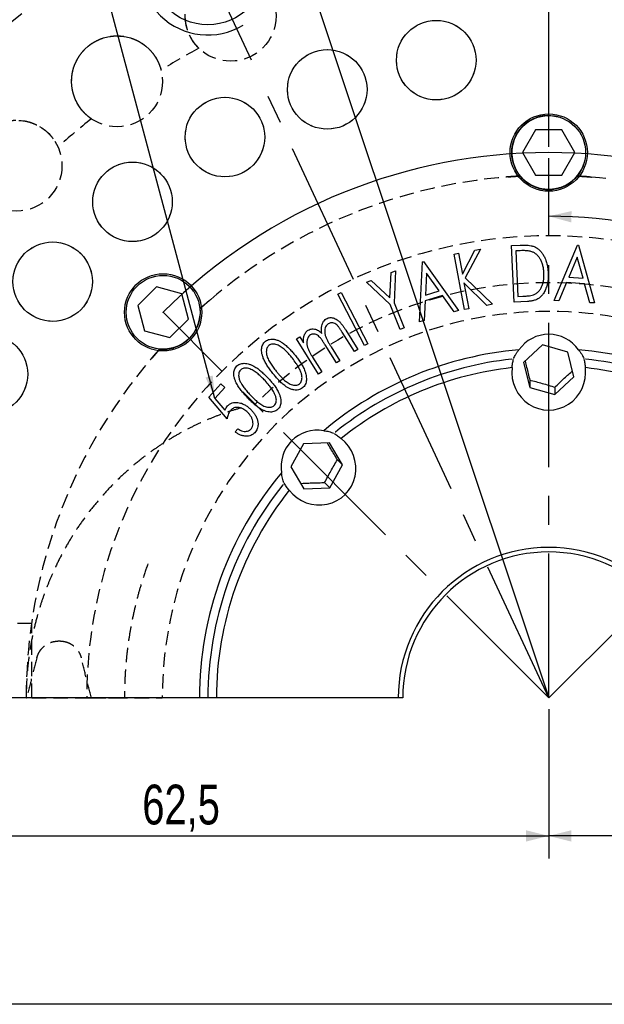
# Model space of a CAD drawing. Header units: millimetres. Extents: x 8 to 862, y 8 to 585.
# Tile 2 of 84: x 71 to 122, y 8 to 95. Entities that reach past the tile are written whole.
import ezdxf

# ---------------------------------------------------------------- set-up
doc = ezdxf.new("R2010")
doc.units = ezdxf.units.MM
doc.header["$PDSIZE"] = -1
doc.linetypes.add('CENTERX2', pattern=[20.32, 12.7, -2.54, 2.54, -2.54])
doc.linetypes.add('HIDDEN', pattern=[1.905, 1.27, -0.635])
for name, color, linetype in [('CENTERLINE', 4, 'CENTERX2'), ('DETAIL', 3, 'Continuous'), ('DIMENSIONS', 2, 'Continuous'), ('HIDDEN', 3, 'HIDDEN'), ('TEXT', 2, 'Continuous')]:
    doc.layers.add(name, color=color, linetype=linetype)
doc.layers.add('OUTLINE', color=7, linetype='Continuous', lineweight=25)
doc.styles.add('SLDTEXTSTYLE0', font='TXT', dxfattribs={"width": 0.75})
doc.dimstyles.new('SLDDIMSTYLE19', dxfattribs={"dimtxt": 0.18, "dimasz": 2, "dimexe": 0, "dimexo": 0.0625, "dimgap": 0, "dimtad": 0, "dimtih": 1, "dimtoh": 1, "dimdec": 0, "dimrnd": 1e-09, "dimzin": 0, "dimdsep": 46, "dimtxsty": 'Standard', "dimsah": 1, "dimcen": 0.09, "dimadec": 0, "dimazin": 0, "dimtfac": 2, "dimtdec": 0, "dimtofl": 0, "dimtmove": 0, "dimatfit": 3, "dimfxl": 0, "dimfrac": 2, "dimtolj": 1, "dimtzin": 0, "dimarcsym": 0})
doc.dimstyles.new('SLDDIMSTYLE2', dxfattribs={"dimtxt": 3.5, "dimasz": 2, "dimexe": 0, "dimexo": 0.0625, "dimgap": 0.875, "dimtad": 1, "dimrnd": 1e-09, "dimzin": 12, "dimdsep": 46, "dimtxsty": 'SLDTEXTSTYLE0', "dimsah": 1, "dimcen": 0.09, "dimadec": 0, "dimazin": 3, "dimtfac": 1, "dimtofl": 0, "dimtmove": 0, "dimatfit": 3, "dimfxl": 0, "dimfrac": 2, "dimtolj": 1, "dimtzin": 12, "dimarcsym": 0})
doc.dimstyles.new('SLDDIMSTYLE27', dxfattribs={"dimtxt": 3.5, "dimasz": 2, "dimexe": 0, "dimexo": 0.0625, "dimgap": 0.875, "dimtad": 1, "dimrnd": 1e-09, "dimzin": 12, "dimdsep": 46, "dimtxsty": 'SLDTEXTSTYLE0', "dimsah": 1, "dimcen": 0, "dimadec": 0, "dimazin": 3, "dimtfac": 1, "dimtofl": 0, "dimtmove": 0, "dimatfit": 3, "dimfxl": 0, "dimfrac": 2, "dimtolj": 1, "dimtzin": 12, "dimarcsym": 0})
doc.dimstyles.new('SLDDIMSTYLE8', dxfattribs={"dimtxt": 3.5, "dimasz": 2, "dimexe": 0, "dimexo": 0.0625, "dimgap": 0.875, "dimtad": 1, "dimdec": 4, "dimzin": 12, "dimdsep": 46, "dimtxsty": 'SLDTEXTSTYLE0', "dimsah": 1, "dimcen": 0.09, "dimazin": 3, "dimtfac": 1, "dimtofl": 0, "dimtmove": 0, "dimatfit": 3, "dimfxl": 0, "dimfrac": 2, "dimtolj": 1, "dimtzin": 12, "dimarcsym": 0})

# ---------------------------------------------------------------- blocks, each defined once
blk = doc.blocks.new('_D_68')
at = {"layer": 'DIMENSIONS'}
for q in [(86.526, 127.431), (117.359, 34.961)]:
    blk.add_line((94.901, 102.316), q, dxfattribs=at)
blk.add_solid([(94.901, 102.316), (94.742, 104.371), (93.794, 104.055)], dxfattribs=at)
at = {"layer": 'DIMENSIONS', "char_height": 3.5, "attachment_point": 1, "rotation": 288.44024, "style": 'SLDTEXTSTYLE0'}
for s, insert in [('R', (91.307, 127.352)), ('71', (92.204, 124.664))]:
    blk.add_mtext(s, dxfattribs=dict(at, insert=insert))
blk = doc.blocks.new('_D_69')
at = {"layer": 'DIMENSIONS'}
for p, q in [((117.359, 83.461), (117.359, 139.208)), ((91.187, 91.087), (73.303, 129.441))]:
    blk.add_line(p, q, dxfattribs=at)
blk.add_arc((117.359, 34.961), 102.247, 90, 115, dxfattribs=at)
for points in [[(117.359, 137.208), (115.354, 137.688), (115.364, 136.688)], [(74.148, 127.628), (76.175, 128), (75.762, 128.911)]]:
    blk.add_solid(points, dxfattribs=at)
at = {"layer": 'DIMENSIONS', "insert": (90.816, 138.427), "char_height": 3.5, "attachment_point": 1, "rotation": 12.5, "style": 'SLDTEXTSTYLE0'}
blk.add_mtext('25°', dxfattribs=at)
blk = doc.blocks.new('_D_70')
at = {"layer": 'DIMENSIONS'}
blk.add_arc((117.359, 34.961), 42.397, 45, 90, dxfattribs=at)
for points in [[(117.359, 77.358), (119.347, 76.811), (119.37, 77.811)], [(147.338, 64.94), (146.236, 66.683), (145.546, 65.959)]]:
    blk.add_solid(points, dxfattribs=at)
at = {"layer": 'DIMENSIONS', "insert": (132.059, 79.646), "char_height": 3.5, "attachment_point": 1, "rotation": 337.5, "style": 'SLDTEXTSTYLE0'}
blk.add_mtext('45°', dxfattribs=at)
blk = doc.blocks.new('_D_71')
at = {"layer": 'DIMENSIONS'}
for p, q in [((54.859, 33.961), (54.859, 20.819)), ((117.359, 33.961), (117.359, 20.819)), ((54.859, 22.819), (117.359, 22.819))]:
    blk.add_line(p, q, dxfattribs=at)
for points in [[(54.859, 22.819), (56.859, 22.319), (56.859, 23.319)], [(117.359, 22.819), (115.359, 23.319), (115.359, 22.319)]]:
    blk.add_solid(points, dxfattribs=at)
at = {"layer": 'DIMENSIONS', "insert": (81.583, 27.331), "char_height": 3.5, "attachment_point": 1, "style": 'SLDTEXTSTYLE0'}
blk.add_mtext('62,5', dxfattribs=at)
blk = doc.blocks.new('_D_72')
at = {"layer": 'DIMENSIONS'}
for p, q in [((117.359, 33.961), (117.359, 20.819)), ((179.859, 33.961), (179.859, 20.819)), ((179.859, 22.819), (117.359, 22.819))]:
    blk.add_line(p, q, dxfattribs=at)
for points in [[(117.359, 22.819), (119.359, 22.319), (119.359, 23.319)], [(179.859, 22.819), (177.859, 23.319), (177.859, 22.319)]]:
    blk.add_solid(points, dxfattribs=at)
at = {"layer": 'DIMENSIONS', "insert": (144.083, 27.331), "char_height": 3.5, "attachment_point": 1, "style": 'SLDTEXTSTYLE0'}
blk.add_mtext('62,5', dxfattribs=at)

msp = doc.modelspace()

# ---------------------------------------------------------------- linework, layer by layer
at = {"color": 7, "linetype": 'Continuous', "lineweight": 0}
msp.add_point((83.41806, 68.90222), dxfattribs=at)
at = {"layer": 'CENTERLINE'}
for q in [(91.60973, 90.18098), (117.35918, 82.46109), (83.41806, 68.90222), (151.30031, 68.90222)]:
    msp.add_line((117.35918, 34.96109), q, dxfattribs=at)
at = {"layer": 'DETAIL'}
msp.add_arc((117.35918, 82.96109), 3.25, 75, 345, dxfattribs=at)
msp.add_arc((117.35918, 82.96109), 3.25, 75, 345, dxfattribs=at)
at = {"layer": 'HIDDEN'}
for p, q in [((71.85918, 41.51109), (55.43223, 41.51109)), ((71.85918, 34.96109), (71.85918, 41.51109)), ((74.382, 39.96109), (74.14312, 39.96109)), ((71.35918, 34.96109), (71.39198, 34.96109)), ((71.85918, 34.96109), (76.68797, 34.96109)), ((76.68797, 34.96109), (80.00918, 34.96109)), ((77.09645, 34.96109), (83.34036, 34.96109))]:
    msp.add_line(p, q, dxfattribs=at)
for centre, radius in [((89.36072, 95.00398), 4), ((107.46124, 91.09513), 3.5), ((79.35974, 89.22991), 4), ((97.86403, 88.52357), 3.5), ((88.85918, 84.32454), 3.5), ((70.51336, 81.80691), 4), ((117.35918, 82.96109), 3.25), ((80.72029, 78.62562), 3.5), ((73.69465, 71.59998), 3.5), ((83.41806, 68.90222), 3.25), ((67.99573, 63.46109), 3.5)]:
    msp.add_circle(centre, radius, dxfattribs=at)
for radius, start, end in [(76, 39.9913068, 140.0086932), (76, 97.5608432, 140.0086932), (64.95, 118.3046094, 121.6953906), (64.95, 128.3046094, 131.6953906), (46, 93.1240038, 131.8759962), (46, 93.1240038, 131.8759962), (46, 48.1240038, 86.8759962), (46, 48.1240038, 86.8759962), (40.67122, 0, 180), (36.55, 45, 135), (36.55, 45, 135), (34.01882, 0, 180), (46, 138.1240038, 180), (46, 138.1240038, 180)]:
    msp.add_arc((117.35918, 34.96109), radius, start, end, dxfattribs=at)
for points, knots in [([(86.56255, 92.14562), (86.45317, 92.26037), (86.23402, 92.49027), (85.964, 92.87556), (85.73815, 93.28602), (85.56187, 93.72225), (85.43642, 94.18171), (85.36537, 94.66228), (85.3532, 95.15923), (85.40124, 95.63319), (85.4999, 96.07757), (85.63724, 96.48803), (85.81422, 96.86646), (85.98926, 97.16882), (86.11108, 97.33053), (86.15673, 97.39112)], [0, 0, 0, 0, 0.08745745, 0.17522898, 0.26301338, 0.35048908, 0.43846274, 0.52682268, 0.61508156, 0.70291671, 0.77258786, 0.84240226, 0.91198683, 0.96702296, 1, 1, 1, 1]), ([(77.10043, 85.92908), (76.97279, 86.02309), (76.71704, 86.21145), (76.38422, 86.54399), (76.09052, 86.909), (75.84118, 87.30799), (75.63785, 87.73868), (75.48443, 88.19962), (75.38614, 88.68691), (75.35119, 89.162), (75.37105, 89.61678), (75.43551, 90.04478), (75.5424, 90.44845), (75.68421, 90.82204), (75.8506, 91.16202), (76.04324, 91.47621), (76.2566, 91.76093), (76.48253, 92.01528), (76.73275, 92.25323), (77.00592, 92.46981), (77.29729, 92.66264), (77.6447, 92.85195), (78.04931, 93.01882), (78.5175, 93.15045), (78.99547, 93.22296), (79.47914, 93.23771), (79.94835, 93.19541), (80.3976, 93.10151), (80.82069, 92.96222), (81.21545, 92.78207), (81.58117, 92.56515), (81.91516, 92.31637), (82.25304, 92.0059), (82.5798, 91.62433), (82.87488, 91.16301), (83.09621, 90.69525), (83.1913, 90.37061), (83.23424, 90.22402)], [0, 0, 0, 0, 0.03441573, 0.06895518, 0.1034996, 0.13792253, 0.17254139, 0.20731234, 0.2420435, 0.27660797, 0.30402456, 0.33149758, 0.35888012, 0.38053758, 0.40224697, 0.42387897, 0.4419798, 0.46013097, 0.47821965, 0.49637142, 0.514589, 0.5327425, 0.5584315, 0.58413564, 0.61213209, 0.64014862, 0.66923278, 0.69842568, 0.72755225, 0.75707527, 0.78670289, 0.81635286, 0.84590656, 0.88618363, 0.9265585, 0.96683724, 1, 1, 1, 1]), ([(68.86156, 78.1639), (68.71953, 78.23432), (68.43496, 78.37541), (68.04945, 78.64511), (67.69683, 78.95356), (67.38199, 79.3032), (67.10696, 79.69204), (66.87582, 80.11933), (66.69441, 80.58215), (66.5775, 81.04396), (66.51808, 81.49527), (66.50724, 81.92797), (66.54241, 82.34407), (66.61719, 82.7366), (66.72202, 83.10031), (66.85717, 83.44318), (67.01785, 83.76063), (67.19619, 84.05034), (67.40128, 84.32813), (67.63269, 84.58885), (67.88615, 84.82936), (68.19541, 85.0761), (68.56489, 85.31071), (69.00311, 85.52164), (69.46124, 85.67604), (69.93499, 85.77456), (70.40442, 85.81438), (70.86316, 85.79992), (71.304, 85.73621), (71.72405, 85.62735), (72.12187, 85.47723), (72.49399, 85.29022), (72.88066, 85.04315), (73.26871, 84.7241), (73.63942, 84.32104), (73.9386, 83.89882), (74.08863, 83.59562), (74.15637, 83.45872)], [0, 0, 0, 0, 0.034415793, 0.068955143, 0.103499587, 0.137922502, 0.17254136, 0.207312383, 0.242043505, 0.276607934, 0.304024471, 0.331497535, 0.358880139, 0.380537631, 0.402246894, 0.423878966, 0.441979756, 0.460130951, 0.478219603, 0.496371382, 0.514589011, 0.532742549, 0.558431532, 0.584135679, 0.612132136, 0.64014856, 0.669232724, 0.698425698, 0.727552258, 0.757075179, 0.786702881, 0.816352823, 0.845906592, 0.886183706, 0.926558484, 0.966837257, 1, 1, 1, 1]), ([(114.85231, 80.89273), (114.73871, 80.88627), (114.51114, 80.87332), (114.2143, 80.8537), (113.9543, 80.83512), (113.73895, 80.81856), (113.56867, 80.80475), (113.44585, 80.79435), (113.3737, 80.78815), (113.35126, 80.78619), (113.37872, 80.78854), (113.45741, 80.79538), (113.58431, 80.80604), (113.75808, 80.82005), (113.97801, 80.83688), (114.24046, 80.8555), (114.53107, 80.87453), (114.74848, 80.88685), (114.85231, 80.89273)], [0, 0, 0, 0, 0.06290206, 0.12600432, 0.18890578, 0.25181304, 0.31492164, 0.37782858, 0.44060614, 0.50358451, 0.56636292, 0.62897086, 0.6917782, 0.75438693, 0.81708524, 0.87998194, 0.94268006, 1, 1, 1, 1]), ([(114.85231, 80.89273), (114.93032, 80.80414), (115.08657, 80.62669), (115.35805, 80.39284), (115.65367, 80.18633), (115.97413, 80.01392), (116.31391, 79.87689), (116.66337, 79.77944), (117.01734, 79.72308), (117.37032, 79.70509), (117.71935, 79.72473), (118.05957, 79.7817), (118.38725, 79.87209), (118.70398, 79.99576), (119.00553, 80.15225), (119.28826, 80.33912), (119.58537, 80.57895), (119.76273, 80.77723), (119.86605, 80.89273)], [0, 0, 0, 0, 0.06327523, 0.12673507, 0.1899907, 0.25345634, 0.31713587, 0.38058341, 0.44117842, 0.50197886, 0.56257134, 0.62115981, 0.6799343, 0.73853311, 0.79797159, 0.85758848, 0.91704364, 1, 1, 1, 1]), ([(119.86605, 80.89273), (119.78804, 80.80414), (119.63179, 80.62668), (119.36032, 80.39284), (119.0647, 80.18633), (118.74424, 80.01392), (118.40445, 79.87689), (118.05499, 79.77944), (117.70102, 79.72308), (117.34805, 79.70509), (116.99901, 79.72473), (116.6588, 79.7817), (116.33111, 79.87209), (116.01438, 79.99576), (115.71283, 80.15225), (115.43011, 80.33912), (115.133, 80.57895), (114.95563, 80.77723), (114.85231, 80.89273)], [0, 0, 0, 0, 0.06327509, 0.1267352, 0.18999079, 0.25345639, 0.31713589, 0.38058353, 0.44117835, 0.50197875, 0.56257119, 0.62115963, 0.67993423, 0.73853286, 0.79797131, 0.85758842, 0.91704324, 1, 1, 1, 1]), ([(119.86605, 80.89273), (119.97965, 80.88627), (120.20722, 80.87332), (120.50407, 80.8537), (120.76406, 80.83512), (120.97942, 80.81856), (121.14969, 80.80475), (121.27251, 80.79435), (121.34467, 80.78815), (121.36711, 80.78619), (121.33964, 80.78854), (121.26096, 80.79538), (121.13406, 80.80604), (120.96029, 80.82005), (120.74036, 80.83688), (120.4779, 80.8555), (120.1873, 80.87453), (119.96989, 80.88685), (119.86605, 80.89273)], [0, 0, 0, 0, 0.06290214, 0.12600438, 0.18890582, 0.25181306, 0.31492164, 0.37782852, 0.44060608, 0.50358547, 0.56636282, 0.62897072, 0.69177801, 0.75438767, 0.81708512, 0.8799818, 0.94268068, 1, 1, 1, 1]), ([(86.65323, 69.21229), (86.73813, 69.28805), (86.9082, 69.43981), (87.13197, 69.63583), (87.32896, 69.80654), (87.49294, 69.94711), (87.62311, 70.05775), (87.71732, 70.13724), (87.77272, 70.18388), (87.78998, 70.19836), (87.76889, 70.1806), (87.70841, 70.1298), (87.61114, 70.04761), (87.47837, 69.93464), (87.31095, 69.79103), (87.11221, 69.6186), (86.89326, 69.42658), (86.73082, 69.28155), (86.65323, 69.21229)], [0, 0, 0, 0, 0.06290203, 0.12600416, 0.18890576, 0.2518129, 0.31492154, 0.37782844, 0.44060604, 0.50358544, 0.56636281, 0.62897079, 0.69177809, 0.75438772, 0.8170852, 0.87998192, 0.94268064, 1, 1, 1, 1]), ([(83.10798, 65.66704), (83.22579, 65.65956), (83.46175, 65.64456), (83.81907, 65.67117), (84.17412, 65.73419), (84.52264, 65.83887), (84.8598, 65.98224), (85.17581, 66.16044), (85.46596, 66.37088), (85.72827, 66.60775), (85.96119, 66.86844), (86.16147, 67.14929), (86.32927, 67.44492), (86.46578, 67.75632), (86.56835, 68.08022), (86.63613, 68.41227), (86.67664, 68.79194), (86.66185, 69.05756), (86.65323, 69.21229)], [0, 0, 0, 0, 0.06327546, 0.12673529, 0.1899905, 0.25345633, 0.31713587, 0.38058358, 0.44117847, 0.50197876, 0.5625712, 0.62115997, 0.67993411, 0.73853309, 0.79797199, 0.85758854, 0.91704377, 1, 1, 1, 1]), ([(86.65323, 69.21229), (86.66072, 69.09448), (86.67571, 68.85852), (86.6491, 68.5012), (86.58609, 68.14615), (86.4814, 67.79763), (86.33803, 67.46048), (86.15983, 67.14446), (85.9494, 66.85432), (85.71253, 66.592), (85.45183, 66.35908), (85.17098, 66.1588), (84.87536, 65.991), (84.56395, 65.8545), (84.24006, 65.75192), (83.90801, 65.68415), (83.52833, 65.64364), (83.26271, 65.65843), (83.10798, 65.66704)], [0, 0, 0, 0, 0.0632751, 0.1267355, 0.18999068, 0.25345626, 0.31713576, 0.38058328, 0.44117814, 0.50197884, 0.56257125, 0.62115954, 0.67993408, 0.7385329, 0.79797156, 0.85758858, 0.91704317, 1, 1, 1, 1]), ([(83.10798, 65.66704), (83.03222, 65.58214), (82.88046, 65.41207), (82.68444, 65.1883), (82.51373, 64.99131), (82.37316, 64.82733), (82.26252, 64.69716), (82.18303, 64.60295), (82.13639, 64.54755), (82.12191, 64.5303), (82.13967, 64.55138), (82.19047, 64.61186), (82.27266, 64.70913), (82.38564, 64.84191), (82.52925, 65.00932), (82.70167, 65.20807), (82.8937, 65.42702), (83.03872, 65.58946), (83.10798, 65.66704)], [0, 0, 0, 0, 0.06290205, 0.1260044, 0.18890579, 0.25181304, 0.31492168, 0.37782857, 0.44060615, 0.50358451, 0.56636291, 0.62897087, 0.69177821, 0.75438689, 0.81708528, 0.87998201, 0.94268007, 1, 1, 1, 1]), ([(90.29361, 60.4932), (89.93176, 60.3855), (89.20769, 60.16997), (88.13996, 59.78411), (87.08847, 59.35384), (86.04533, 58.87024), (85.01294, 58.33323), (83.99392, 57.74213), (83.00203, 57.10453), (81.96977, 56.37259), (80.90714, 55.53398), (79.82581, 54.57848), (78.79572, 53.56289), (77.82137, 52.49196), (76.90713, 51.37054), (76.05437, 50.1987), (75.26591, 48.97859), (74.54262, 47.71369), (73.93855, 46.50991), (73.43832, 45.37974), (73.02621, 44.33239), (72.65799, 43.26844), (72.30229, 42.08326), (71.97743, 40.77253), (71.70234, 39.33474), (71.50614, 37.88292), (71.38238, 36.42349), (71.36691, 35.44819), (71.35918, 34.96109)], [0, 0, 0, 0, 0.03357515, 0.06718415, 0.10079356, 0.13436923, 0.1690761, 0.20381938, 0.23856303, 0.27327036, 0.31553839, 0.35793409, 0.40039586, 0.44285891, 0.48525755, 0.52752754, 0.57010348, 0.61271167, 0.65528781, 0.68812349, 0.72098845, 0.75385344, 0.78668923, 0.82928748, 0.87198131, 0.91470748, 0.95740153, 1, 1, 1, 1]), ([(82.06984, 46.75499), (81.89333, 46.24422), (81.57676, 45.32817), (81.1923, 43.98345), (80.88087, 42.73469), (80.61665, 41.47498), (80.3973, 40.1971), (80.22492, 38.90214), (80.10063, 37.59155), (80.02588, 36.27722), (80.00918, 35.39973), (80.00918, 34.96116), (80.00918, 34.96109)], [0, 0, 0, 0, 0.13472249, 0.24162485, 0.34860036, 0.45557593, 0.56247824, 0.67181533, 0.7812308, 0.89064629, 0.99998338, 1, 1, 1, 1]), ([(72.2969, 38.47873), (72.32942, 38.58375), (72.39539, 38.79686), (72.55592, 39.08774), (72.7583, 39.35036), (72.99801, 39.57167), (73.27133, 39.75011), (73.55796, 39.87268), (73.85216, 39.94748), (74.04539, 39.95652), (74.14312, 39.96109)], [0, 0, 0, 0, 0.12560704, 0.25486825, 0.38050937, 0.50976187, 0.63599861, 0.76582811, 0.88156738, 1, 1, 1, 1]), ([(74.382, 39.96109), (74.40817, 39.96073), (74.54037, 39.95893), (74.78068, 39.92618), (75.08906, 39.82785), (75.38012, 39.67369), (75.63982, 39.47106), (75.86522, 39.22223), (76.02789, 38.96481), (76.14252, 38.71337), (76.18713, 38.55733), (76.20961, 38.47873)], [0, 0, 0, 0, 0.03163496, 0.15985015, 0.29174314, 0.42064765, 0.55330736, 0.68185616, 0.81421174, 0.90640319, 1, 1, 1, 1]), ([(72.2969, 38.47873), (72.14486, 37.89236), (71.84073, 36.71952), (71.54157, 35.54727), (71.39198, 34.96109)], [0, 0, 0, 0, 0.49995661, 1, 1, 1, 1]), ([(77.09645, 34.96109), (76.94732, 35.54764), (76.64903, 36.72085), (76.35609, 37.89273), (76.20961, 38.47873)], [0, 0, 0, 0, 0.49994994, 1, 1, 1, 1])]:
    msp.add_open_spline(points, degree=3, knots=knots, dxfattribs=at)
at = {"layer": 'OUTLINE'}
for p, q in [((116.20448, 84.96109), (115.04978, 82.96109)), ((118.51388, 84.96109), (116.20448, 84.96109)), ((119.66858, 82.96109), (118.51388, 84.96109)), ((115.04978, 82.96109), (116.20448, 80.96109)), ((118.51388, 80.96109), (119.66858, 82.96109)), ((116.20448, 80.96109), (118.51388, 80.96109)), ((114.09213, 74.7797), (114.85535, 74.81476)), ((114.31849, 69.80674), (114.09213, 74.7797)), ((117.83424, 69.95131), (119.89554, 74.81209)), ((119.89554, 74.81209), (119.98569, 74.80608)), ((119.98569, 74.80608), (121.38192, 69.72194)), ((109.04501, 74.03202), (109.41561, 74.10113)), ((109.95046, 69.15121), (109.04501, 74.03202)), ((109.41561, 74.10113), (109.75515, 72.2692)), ((109.75515, 72.2692), (110.86693, 74.36956)), ((111.35972, 74.46071), (110.01757, 71.94669)), ((110.86693, 74.36956), (111.35972, 74.46071)), ((114.72714, 74.32397), (114.46673, 74.31195)), ((114.46673, 74.31195), (114.65002, 70.29252)), ((119.87251, 73.75439), (119.12331, 71.99358)), ((120.38232, 71.91144), (119.87251, 73.75439)), ((105.99322, 68.05842), (106.24963, 73.34288)), ((106.24963, 73.34288), (106.33677, 73.36892)), ((106.33677, 73.36892), (109.40869, 69.06904)), ((103.36917, 70.16411), (103.48335, 72.4077)), ((103.48335, 72.4077), (103.88199, 72.56596)), ((103.88199, 72.56596), (103.74477, 69.72641)), ((106.59519, 72.34028), (106.49803, 70.42521)), ((107.70997, 70.78379), (106.59519, 72.34028)), ((110.01757, 71.94669), (112.40038, 69.60494)), ((119.12331, 71.99358), (120.38232, 71.91144)), ((82.82034, 71.13293), (81.18735, 69.49993)), ((85.05105, 70.53521), (82.82034, 71.13293)), ((101.33291, 71.55133), (101.73155, 71.70959)), ((103.40423, 69.5912), (101.33291, 71.55133)), ((101.73155, 71.70959), (103.36917, 70.16411)), ((109.89938, 71.49597), (110.32105, 69.22032)), ((111.91861, 69.5158), (109.89938, 71.49597)), ((118.92699, 71.52382), (118.2449, 69.92427)), ((120.51453, 71.42166), (118.92699, 71.52382)), ((120.98629, 69.74698), (120.51453, 71.42166)), ((85.64877, 68.3045), (85.05105, 70.53521)), ((98.79161, 70.49909), (99.10211, 70.65934)), ((101.13135, 65.96784), (98.79161, 70.49909)), ((99.10211, 70.65934), (101.44185, 66.12809)), ((108.00444, 70.36712), (106.47599, 69.9154)), ((106.49803, 70.42521), (107.70997, 70.78379)), ((109.02708, 68.95586), (108.00444, 70.36712)), ((114.65002, 70.29252), (115.0757, 70.31255)), ((81.18735, 69.49993), (81.78506, 67.26922)), ((104.28063, 67.39067), (103.40423, 69.5912)), ((103.74477, 69.72641), (104.62117, 67.52589)), ((106.47599, 69.9154), (106.38886, 68.17562)), ((112.40038, 69.60494), (111.91861, 69.5158)), ((115.49036, 69.86083), (114.31849, 69.80674)), ((118.2449, 69.92427), (117.83424, 69.95131)), ((121.38192, 69.72194), (120.98629, 69.74698)), ((109.40869, 69.06904), (109.02708, 68.95586)), ((110.32105, 69.22032), (109.95046, 69.15121)), ((84.01577, 66.67151), (85.64877, 68.3045)), ((106.38886, 68.17562), (105.99322, 68.05842)), ((81.78506, 67.26922), (84.01577, 66.67151)), ((95.14827, 66.56463), (95.44474, 66.75093)), ((95.44474, 66.75093), (95.78128, 66.21507)), ((100.25143, 65.44885), (99.19074, 67.14055)), ((99.49522, 67.33186), (100.55592, 65.64015)), ((104.62117, 67.52589), (104.28063, 67.39067)), ((97.09238, 63.46567), (95.14827, 66.56463)), ((98.6699, 64.45626), (97.67431, 66.0428)), ((101.44185, 66.12809), (101.13135, 65.96784)), ((116.81249, 66.03548), (115.14268, 64.48104)), ((119.02899, 65.40368), (116.81249, 66.03548)), ((98.20416, 65.8545), (98.96538, 64.64156)), ((100.55592, 65.64015), (100.25143, 65.44885)), ((119.57568, 63.21743), (119.02899, 65.40368)), ((96.56554, 64.96507), (97.38885, 63.65197)), ((98.96538, 64.64156), (98.6699, 64.45626)), ((115.14268, 64.48104), (115.68938, 62.29479)), ((120.62515, 64.77022), (120.61479, 64.80443)), ((97.38885, 63.65197), (97.09238, 63.46567)), ((87.43989, 61.43095), (88.5066, 62.60784)), ((88.5066, 62.60784), (88.85716, 62.28933)), ((115.68938, 62.94292), (115.68938, 62.29479)), ((117.90588, 61.66298), (119.57568, 63.21743)), ((88.85716, 62.28933), (87.98076, 61.32178)), ((115.68938, 62.29479), (117.90588, 61.66298)), ((117.90588, 62.31111), (117.90588, 61.66298)), ((89.04046, 59.5219), (87.43989, 61.43095)), ((87.98076, 61.32178), (88.86217, 60.27611)), ((89.7526, 58.36906), (90.005, 58.6475)), ((98.59034, 58.34872), (98.55881, 58.36558)), ((95.77284, 57.32058), (94.65229, 55.30652)), ((98.05273, 57.40215), (95.77284, 57.32058)), ((99.21207, 55.46966), (98.05273, 57.40215)), ((98.09152, 53.4556), (99.21207, 55.46966)), ((98.75377, 55.92796), (99.21207, 55.46966)), ((94.65229, 55.30652), (95.81163, 53.37403)), ((93.95469, 53.76146), (93.97156, 53.72993)), ((97.63323, 53.9139), (98.09152, 53.4556)), ((95.81163, 53.37403), (98.09152, 53.4556)), ((86.60918, 34.96109), (64.35918, 34.96109)), ((87.35918, 34.96109), (86.60918, 34.96109)), ((88.10918, 34.96109), (87.35918, 34.96109)), ((104.11376, 34.96109), (88.10918, 34.96109)), ((104.50918, 34.96109), (104.11376, 34.96109)), ((832, 8), (8, 8))]:
    msp.add_line(p, q, dxfattribs=at)
at = {"layer": 'OUTLINE', "flags": 128}
msp.add_lwpolyline([(114.10358, 64.80443), (114.10235, 64.80046), (114.09321, 64.77022)], dxfattribs=at)
at = {"layer": 'OUTLINE'}
for centre, radius in [((87.35329, 99.30894), 5.1), ((107.46124, 91.09513), 3.5), ((97.86403, 88.52357), 3.5), ((88.85918, 84.32454), 3.5), ((117.35918, 82.96109), 3.4), ((117.35918, 82.96109), 3.25), ((80.72029, 78.62562), 3.5), ((73.69465, 71.59998), 3.5), ((83.41806, 68.90222), 3.4), ((83.41806, 68.90222), 3.25), ((67.99573, 63.46109), 3.5)]:
    msp.add_circle(centre, radius, dxfattribs=at)
for centre, radius, start, end in [((87.35329, 99.30894), 6, 0.0315667, 301.2434112), ((117.35918, 34.96109), 48, 45, 135), ((117.35918, 34.96109), 30.75, 94.8937328, 130.1062672), ((117.35918, 34.96109), 30.75, 49.8937328, 85.1062672), ((117.35918, 34.96109), 30, 96.2748168, 128.7251832), ((117.35918, 34.96109), 30, 51.2748168, 83.7251832), ((117.35918, 34.96109), 29.25, 96.3325035, 128.6674965), ((117.35918, 34.96109), 29.25, 51.3325035, 83.6674965), ((117.35918, 34.96109), 30.75, 139.8937328, 180), ((117.35918, 34.96109), 30, 141.2748168, 180), ((117.35918, 34.96109), 29.25, 141.3325035, 180), ((117.35918, 34.96109), 13.24542, 0, 180), ((117.35918, 34.96109), 12.85, 0, 180)]:
    msp.add_arc(centre, radius, start, end, dxfattribs=at)
for centre, major_axis, start_param, end_param in [((117.35918, 63.62988), (0, -3.33549), 2.20229385, 4.08089146), ((117.35918, 63.62988), (0, -3.33549), 4.59134766, 7.97502295), ((97.08729, 55.23298), (2.35855, -2.35855), 2.20229385, 4.08089146), ((97.08729, 55.23298), (2.35855, -2.35855), 4.59134766, 7.97502295)]:
    msp.add_ellipse(centre, major_axis=major_axis, ratio=0.97437006, start_param=start_param, end_param=end_param, dxfattribs=at)
for points, knots in [([(114.85535, 74.81476), (114.96946, 74.81838), (115.19767, 74.82564), (115.51531, 74.81189), (115.80772, 74.77579), (115.97812, 74.71896), (116.06328, 74.69056)], [0, 0, 0, 0, 0.28010219, 0.56017388, 0.78018227, 1, 1, 1, 1]), ([(116.06328, 74.69056), (116.15669, 74.64525), (116.3435, 74.55462), (116.58339, 74.35281), (116.78415, 74.11467), (116.94916, 73.85031), (117.09244, 73.53814), (117.205, 73.17961), (117.2819, 72.77902), (117.30082, 72.50825), (117.31028, 72.37285)], [0, 0, 0, 0, 0.111942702, 0.223886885, 0.335870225, 0.447874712, 0.559900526, 0.706576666, 0.853280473, 1, 1, 1, 1]), ([(115.87398, 74.23383), (115.76942, 74.26097), (115.56017, 74.3153), (115.17376, 74.33553), (114.89655, 74.32836), (114.72714, 74.32397)], [0, 0, 0, 0, 0.27973044, 0.55983176, 1, 1, 1, 1]), ([(116.93768, 72.34881), (116.93022, 72.4557), (116.9153, 72.66948), (116.85705, 72.98622), (116.76159, 73.29379), (116.63393, 73.56455), (116.48156, 73.79499), (116.30957, 73.98086), (116.10661, 74.13455), (115.95153, 74.20073), (115.87398, 74.23383)], [0, 0, 0, 0, 0.14006588, 0.28012092, 0.42014586, 0.56014989, 0.67016609, 0.78015497, 0.89006971, 1, 1, 1, 1]), ([(117.31028, 72.37285), (117.31331, 72.24115), (117.31938, 71.97776), (117.27756, 71.58401), (117.19092, 71.19783), (117.05097, 70.82741), (116.86943, 70.50672), (116.64745, 70.24886), (116.39464, 70.06385), (116.10429, 69.94884), (115.80003, 69.88332), (115.5936, 69.86833), (115.49036, 69.86083)], [0, 0, 0, 0, 0.11206998, 0.22412562, 0.33615102, 0.44817749, 0.56013595, 0.64809911, 0.73598977, 0.82394054, 0.91194943, 1, 1, 1, 1]), ([(116.12939, 70.48884), (116.21587, 70.53988), (116.38886, 70.64197), (116.58963, 70.87042), (116.74125, 71.13033), (116.84905, 71.41694), (116.91377, 71.7205), (116.94473, 72.0342), (116.94003, 72.24393), (116.93768, 72.34881)], [0, 0, 0, 0, 0.13983611, 0.27973273, 0.41971442, 0.55974378, 0.7064642, 0.85321454, 1, 1, 1, 1]), ([(115.0757, 70.31255), (115.17584, 70.31791), (115.37612, 70.32862), (115.6534, 70.36079), (115.90834, 70.40446), (116.05573, 70.46072), (116.12939, 70.48884)], [0, 0, 0, 0, 0.280108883, 0.56020692, 0.780235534, 1, 1, 1, 1]), ([(97.38685, 67.0444), (97.37424, 67.13188), (97.34903, 67.30686), (97.35226, 67.57281), (97.39798, 67.81641), (97.48674, 68.02616), (97.60533, 68.20117), (97.71811, 68.28337), (97.77447, 68.32445)], [0, 0, 0, 0, 0.186754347, 0.373530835, 0.560099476, 0.706779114, 0.853449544, 1, 1, 1, 1]), ([(97.95776, 67.89977), (97.90678, 67.86143), (97.80475, 67.7847), (97.70736, 67.61675), (97.64218, 67.40419), (97.62778, 67.14808), (97.67967, 66.86581), (97.78536, 66.60002), (97.91374, 66.3454), (98.05433, 66.09717), (98.15422, 65.93539), (98.20416, 65.8545)], [0, 0, 0, 0, 0.08321072, 0.1665142, 0.24985567, 0.37467922, 0.49967809, 0.62468751, 0.7497755, 0.87488755, 1, 1, 1, 1]), ([(97.77447, 68.32445), (97.82884, 68.354), (97.93761, 68.41312), (98.12254, 68.44534), (98.30824, 68.43441), (98.48696, 68.38277), (98.65366, 68.30137), (98.83163, 68.1785), (99.00953, 68.00637), (99.18392, 67.79069), (99.34584, 67.56548), (99.44543, 67.40973), (99.49522, 67.33186)], [0, 0, 0, 0, 0.08326416, 0.1665914, 0.24987317, 0.33321749, 0.41653128, 0.49993106, 0.62485977, 0.74988683, 0.87493893, 1, 1, 1, 1]), ([(99.19074, 67.14055), (99.14175, 67.21672), (99.04379, 67.36904), (98.88872, 67.59138), (98.73125, 67.78657), (98.54413, 67.91715), (98.37192, 67.98108), (98.21281, 67.99045), (98.07715, 67.96571), (97.99757, 67.92175), (97.95776, 67.89977)], [0, 0, 0, 0, 0.16684838, 0.33368515, 0.50037696, 0.62524035, 0.74999321, 0.83333918, 0.91664508, 1, 1, 1, 1]), ([(95.78128, 66.21507), (95.77529, 66.33444), (95.76695, 66.50075), (95.79141, 66.71319), (95.81604, 66.80379), (95.82836, 66.84909)], [0, 0, 0, 0, 0.55980878, 0.77993082, 1, 1, 1, 1]), ([(95.82836, 66.84909), (95.84902, 66.90235), (95.89036, 67.00887), (95.9768, 67.14361), (96.07781, 67.25123), (96.15122, 67.30297), (96.18793, 67.32886)], [0, 0, 0, 0, 0.27997998, 0.55999215, 0.77992941, 1, 1, 1, 1]), ([(96.37623, 66.90718), (96.32807, 66.87085), (96.23164, 66.79812), (96.13963, 66.63953), (96.07217, 66.4406), (96.04998, 66.19886), (96.09028, 65.93064), (96.17716, 65.67442), (96.29393, 65.43109), (96.42372, 65.19455), (96.51826, 65.04156), (96.56554, 64.96507)], [0, 0, 0, 0, 0.08318079, 0.16652846, 0.249867, 0.37474277, 0.49973596, 0.62472335, 0.74979365, 0.87489975, 1, 1, 1, 1]), ([(96.18793, 67.32886), (96.24323, 67.35829), (96.35387, 67.41716), (96.5415, 67.44671), (96.7291, 67.43709), (96.91431, 67.3875), (97.08546, 67.29546), (97.24241, 67.17721), (97.33871, 67.08867), (97.38685, 67.0444)], [0, 0, 0, 0, 0.13982832, 0.27972557, 0.41973669, 0.55971721, 0.70633504, 0.85319167, 1, 1, 1, 1]), ([(97.67431, 66.0428), (97.62215, 66.12462), (97.51782, 66.28827), (97.35256, 66.5274), (97.19085, 66.74106), (97.00151, 66.89549), (96.82137, 66.97538), (96.65189, 66.9966), (96.5049, 66.97673), (96.4191, 66.93035), (96.37623, 66.90718)], [0, 0, 0, 0, 0.16684083, 0.33367674, 0.50041014, 0.62534042, 0.75009083, 0.83339524, 0.91675721, 1, 1, 1, 1]), ([(93.08079, 63.52308), (92.99901, 63.62839), (92.83543, 63.83899), (92.60664, 64.16724), (92.39663, 64.50794), (92.24366, 64.82989), (92.14445, 65.12514), (92.09013, 65.3868), (92.07901, 65.6322), (92.10981, 65.85316), (92.17328, 66.04352), (92.27558, 66.21839), (92.37502, 66.30787), (92.42474, 66.35261)], [0, 0, 0, 0, 0.125076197, 0.250149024, 0.375206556, 0.500207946, 0.583565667, 0.666908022, 0.750181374, 0.812670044, 0.875132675, 0.937563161, 1, 1, 1, 1]), ([(92.42474, 66.35261), (92.47996, 66.39084), (92.59038, 66.46729), (92.78403, 66.52975), (92.98474, 66.54871), (93.20834, 66.53259), (93.4464, 66.46649), (93.69138, 66.35658), (93.95982, 66.19571), (94.24609, 65.98038), (94.53497, 65.7003), (94.80823, 65.40529), (94.97672, 65.19683), (95.06096, 65.09259)], [0, 0, 0, 0, 0.0624222, 0.12482899, 0.18727518, 0.24977278, 0.33307376, 0.41642501, 0.49979337, 0.62479275, 0.74984567, 0.87491674, 1, 1, 1, 1]), ([(92.72923, 65.98703), (92.6901, 65.95035), (92.61181, 65.87697), (92.54304, 65.72934), (92.50586, 65.57353), (92.496, 65.39543), (92.51982, 65.20071), (92.57671, 64.99497), (92.68187, 64.73067), (92.85785, 64.4209), (93.10017, 64.07029), (93.27421, 63.84571), (93.36124, 63.73342)], [0, 0, 0, 0, 0.06244273, 0.12491556, 0.18746031, 0.24993638, 0.33319712, 0.41654054, 0.49989617, 0.66653568, 0.83325572, 1, 1, 1, 1]), ([(94.79453, 64.86824), (94.70495, 64.97856), (94.5258, 65.1992), (94.23221, 65.50859), (93.96452, 65.74358), (93.72918, 65.90316), (93.54285, 66.00715), (93.35926, 66.07673), (93.18354, 66.10797), (93.02337, 66.10759), (92.86369, 66.07554), (92.77402, 66.01651), (92.72923, 65.98703)], [0, 0, 0, 0, 0.166737, 0.3334548, 0.50010366, 0.58345588, 0.66678285, 0.75007668, 0.81256231, 0.87506319, 0.93759262, 1, 1, 1, 1]), ([(95.06096, 65.09259), (95.1429, 64.9868), (95.30678, 64.77522), (95.53385, 64.44394), (95.73745, 64.09762), (95.88411, 63.77141), (95.97802, 63.47324), (96.02738, 63.20976), (96.03638, 62.96336), (96.00138, 62.74224), (95.93629, 62.55169), (95.83179, 62.37747), (95.73257, 62.28718), (95.68296, 62.24203)], [0, 0, 0, 0, 0.125079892, 0.250156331, 0.375206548, 0.50020721, 0.583578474, 0.666902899, 0.750178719, 0.812670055, 0.875133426, 0.937566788, 1, 1, 1, 1]), ([(114.26919, 64.827), (114.29333, 64.88678), (114.34521, 65.01526), (114.45071, 65.20899), (114.57924, 65.40818), (114.68372, 65.53539), (114.73596, 65.599)], [0, 0, 0, 0, 0.22222242, 0.47756738, 0.73879036, 1, 1, 1, 1]), ([(119.9824, 65.599), (120.03349, 65.53686), (120.13568, 65.4126), (120.26398, 65.21518), (120.37105, 65.02005), (120.42431, 64.88837), (120.44914, 64.82699)], [0, 0, 0, 0, 0.25524734, 0.5105044, 0.77181599, 1, 1, 1, 1]), ([(90.80949, 61.42466), (90.71934, 61.52221), (90.53904, 61.71728), (90.28475, 62.02421), (90.04817, 62.34504), (89.86775, 62.6508), (89.74356, 62.93513), (89.66631, 63.18982), (89.63249, 63.43223), (89.64385, 63.65418), (89.68912, 63.8488), (89.77511, 64.03147), (89.86641, 64.12854), (89.91206, 64.17707)], [0, 0, 0, 0, 0.12508273, 0.25015818, 0.37521404, 0.50022138, 0.58358657, 0.666912, 0.75021095, 0.81270426, 0.87515174, 0.93757601, 1, 1, 1, 1]), ([(89.91206, 64.17707), (89.96363, 64.21983), (90.06675, 64.30534), (90.25495, 64.38075), (90.45234, 64.41795), (90.67587, 64.41673), (90.91727, 64.36989), (91.16928, 64.28015), (91.44937, 64.14298), (91.74947, 63.94984), (92.06137, 63.69806), (92.35486, 63.42519), (92.53989, 63.23267), (92.63241, 63.1364)], [0, 0, 0, 0, 0.06243678, 0.12485137, 0.18731551, 0.24979988, 0.33308135, 0.41641977, 0.49978935, 0.6247963, 0.74985094, 0.87492168, 1, 1, 1, 1]), ([(95.48364, 63.77749), (95.43106, 63.88619), (95.3259, 64.10363), (95.09751, 64.47019), (94.90945, 64.71726), (94.79453, 64.86824)], [0, 0, 0, 0, 0.2799699, 0.56000384, 1, 1, 1, 1]), ([(114.13296, 64.03262), (114.14679, 64.16066), (114.17391, 64.41165), (114.22809, 64.66166), (114.25464, 64.78413)], [0, 0, 0, 0, 0.51013589, 1, 1, 1, 1]), ([(115.27688, 64.60597), (115.27717, 64.60485), (115.32246, 64.42822), (115.41432, 64.06264), (115.55186, 63.50849), (115.64354, 63.13146), (115.68938, 62.94292)], [0, 0, 0, 0, 0.00208838, 0.33045337, 0.66516931, 1, 1, 1, 1]), ([(120.46373, 64.78413), (120.49021, 64.662), (120.54441, 64.41199), (120.57153, 64.161), (120.5854, 64.03262)], [0, 0, 0, 0, 0.48849102, 1, 1, 1, 1]), ([(90.24559, 63.83953), (90.19969, 63.7847), (90.10774, 63.67487), (90.06304, 63.46138), (90.06224, 63.21332), (90.13794, 62.93669), (90.2899, 62.6163), (90.5115, 62.29437), (90.7804, 61.96522), (90.97273, 61.75709), (91.06891, 61.65303)], [0, 0, 0, 0, 0.08302443, 0.16629796, 0.24960402, 0.37448435, 0.49954788, 0.66629258, 0.83313922, 1, 1, 1, 1]), ([(92.38802, 62.89201), (92.2896, 62.99384), (92.09277, 63.19749), (91.77671, 63.48167), (91.4918, 63.69339), (91.24543, 63.83347), (91.05221, 63.92217), (90.86465, 63.97828), (90.68749, 63.99428), (90.52844, 63.98215), (90.37208, 63.93826), (90.28772, 63.87241), (90.24559, 63.83953)], [0, 0, 0, 0, 0.16673257, 0.33344796, 0.50009578, 0.58345042, 0.6667926, 0.75010074, 0.81257338, 0.87506262, 0.93759868, 1, 1, 1, 1]), ([(95.68296, 62.24203), (95.62814, 62.2039), (95.51851, 62.12762), (95.32544, 62.06741), (95.12592, 62.04842), (94.90411, 62.06902), (94.66785, 62.13526), (94.42678, 62.24988), (94.16255, 62.41367), (93.88291, 62.63393), (93.59988, 62.91615), (93.33166, 63.21223), (93.16441, 63.41946), (93.08079, 63.52308)], [0, 0, 0, 0, 0.06242917, 0.12486345, 0.18732269, 0.24980542, 0.3330913, 0.41642853, 0.49979321, 0.62479517, 0.74984794, 0.8749213, 1, 1, 1, 1]), ([(93.36124, 63.73342), (93.42791, 63.65033), (93.56124, 63.48414), (93.77156, 63.2434), (93.9926, 63.0125), (94.20593, 62.82402), (94.40985, 62.68137), (94.59673, 62.57798), (94.78143, 62.51127), (94.95736, 62.48149), (95.11743, 62.48274), (95.27732, 62.51363), (95.36683, 62.57298), (95.41152, 62.60261)], [0, 0, 0, 0, 0.125033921, 0.250063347, 0.375088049, 0.500057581, 0.583416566, 0.666765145, 0.750072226, 0.812611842, 0.875069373, 0.937631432, 1, 1, 1, 1]), ([(95.41152, 62.60261), (95.45446, 62.64376), (95.54041, 62.72611), (95.60998, 62.89301), (95.64334, 63.06739), (95.6412, 63.27924), (95.59031, 63.52035), (95.5192, 63.69176), (95.48364, 63.77749)], [0, 0, 0, 0, 0.13982731, 0.27985221, 0.41992411, 0.55994577, 0.77988886, 1, 1, 1, 1]), ([(117.90588, 62.31111), (118.02757, 62.42897), (118.27093, 62.66466), (118.64028, 63.01448), (119.01177, 63.35819), (119.28007, 63.60167), (119.42337, 63.72954), (119.4432, 63.74724)], [0, 0, 0, 0, 0.23848756, 0.4769162, 0.71899368, 0.9611154, 1, 1, 1, 1]), ([(93.16626, 61.86437), (93.10473, 61.96816), (92.98168, 62.17575), (92.72207, 62.52039), (92.51473, 62.75105), (92.38802, 62.89201)], [0, 0, 0, 0, 0.28000084, 0.56000779, 1, 1, 1, 1]), ([(92.63241, 63.1364), (92.72267, 63.03812), (92.90321, 62.84157), (93.15554, 62.5306), (93.38863, 62.20481), (93.56245, 61.8933), (93.68193, 61.60544), (93.75544, 61.34829), (93.78482, 61.10419), (93.77044, 60.88138), (93.72199, 60.68662), (93.63526, 60.50341), (93.54362, 60.40578), (93.49779, 60.35696)], [0, 0, 0, 0, 0.12507031, 0.25013784, 0.37518969, 0.50019518, 0.58355732, 0.66690382, 0.75019308, 0.81267544, 0.87513244, 0.9375599, 1, 1, 1, 1]), ([(115.68938, 62.94292), (115.87169, 62.89604), (116.23625, 62.8023), (116.79051, 62.64932), (117.3484, 62.48554), (117.72003, 62.36926), (117.90588, 62.31111)], [0, 0, 0, 0, 0.24764564, 0.49520957, 0.74756117, 1, 1, 1, 1]), ([(91.06891, 61.65303), (91.16676, 61.55066), (91.36245, 61.34593), (91.67389, 61.05696), (91.95306, 60.83781), (92.19707, 60.69319), (92.39178, 60.60733), (92.58002, 60.55354), (92.75724, 60.53846), (92.91635, 60.55032), (93.07277, 60.59449), (93.15651, 60.66119), (93.19831, 60.6945)], [0, 0, 0, 0, 0.16671926, 0.33341577, 0.50002432, 0.58339316, 0.66675095, 0.7500456, 0.81261153, 0.87506477, 0.93762492, 1, 1, 1, 1]), ([(93.19831, 60.6945), (93.23749, 60.73883), (93.3159, 60.82759), (93.37027, 60.99915), (93.38765, 61.17492), (93.36594, 61.38451), (93.2939, 61.61866), (93.20882, 61.78244), (93.16626, 61.86437)], [0, 0, 0, 0, 0.13981229, 0.27989105, 0.41998051, 0.55996253, 0.77986198, 1, 1, 1, 1]), ([(89.08152, 60.65872), (89.14117, 60.71623), (89.26043, 60.83121), (89.48853, 60.9375), (89.73373, 60.98215), (89.98244, 60.972), (90.25079, 60.91676), (90.52949, 60.80512), (90.80779, 60.63597), (90.97238, 60.49556), (91.05468, 60.42535)], [0, 0, 0, 0, 0.11192622, 0.22378147, 0.33569437, 0.44772992, 0.55976819, 0.70646273, 0.85321534, 1, 1, 1, 1]), ([(93.49779, 60.35696), (93.44641, 60.31467), (93.34366, 60.23013), (93.15632, 60.15581), (92.95955, 60.12235), (92.7376, 60.1255), (92.49803, 60.17471), (92.25017, 60.27053), (91.97312, 60.40924), (91.68014, 60.60921), (91.37348, 60.86308), (91.08525, 61.13777), (90.90141, 61.32903), (90.80949, 61.42466)], [0, 0, 0, 0, 0.06242972, 0.12483795, 0.18727767, 0.24977243, 0.33307156, 0.41639935, 0.49975777, 0.62477462, 0.74983636, 0.8749176, 1, 1, 1, 1]), ([(88.86217, 60.27611), (88.89362, 60.35315), (88.94975, 60.49067), (89.04127, 60.60739), (89.08152, 60.65872)], [0, 0, 0, 0, 0.560167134, 1, 1, 1, 1]), ([(89.36998, 60.28312), (89.32244, 60.22079), (89.22728, 60.09607), (89.11903, 59.83617), (89.07026, 59.6411), (89.04046, 59.5219)], [0, 0, 0, 0, 0.279753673, 0.5598735, 1, 1, 1, 1]), ([(90.78625, 60.15992), (90.72973, 60.2083), (90.6167, 60.30505), (90.4253, 60.42147), (90.2176, 60.505), (90.01267, 60.54372), (89.82047, 60.53815), (89.64974, 60.49311), (89.49474, 60.40676), (89.41158, 60.32434), (89.36998, 60.28312)], [0, 0, 0, 0, 0.14009736, 0.28015671, 0.42019095, 0.56011641, 0.67011069, 0.78002963, 0.88997754, 1, 1, 1, 1]), ([(91.15985, 58.63348), (91.20823, 58.69931), (91.30501, 58.831), (91.34175, 59.07822), (91.3152, 59.31985), (91.24192, 59.55701), (91.12289, 59.77868), (90.96918, 59.98274), (90.84724, 60.10085), (90.78625, 60.15992)], [0, 0, 0, 0, 0.139619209, 0.279322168, 0.419323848, 0.559441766, 0.706251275, 0.853094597, 1, 1, 1, 1]), ([(91.05468, 60.42535), (91.12715, 60.35577), (91.27211, 60.2166), (91.45617, 59.97692), (91.60895, 59.71663), (91.72164, 59.43617), (91.78201, 59.13934), (91.77042, 58.86883), (91.706, 58.64284), (91.61517, 58.46211), (91.52998, 58.35868), (91.48737, 58.30696)], [0, 0, 0, 0, 0.12507855, 0.25017251, 0.37522579, 0.50026808, 0.62522997, 0.7500914, 0.83338654, 0.91667921, 1, 1, 1, 1]), ([(91.48737, 58.30696), (91.43638, 58.25691), (91.33442, 58.15682), (91.14299, 58.05609), (90.93537, 58.00025), (90.72072, 57.99165), (90.48587, 58.01748), (90.23698, 58.08939), (89.98354, 58.21071), (89.82958, 58.31627), (89.7526, 58.36906)], [0, 0, 0, 0, 0.11195931, 0.22387314, 0.33583396, 0.4478311, 0.55985807, 0.70652976, 0.85324486, 1, 1, 1, 1]), ([(90.005, 58.6475), (90.07164, 58.60574), (90.20486, 58.52226), (90.42589, 58.43585), (90.64619, 58.40953), (90.84647, 58.44087), (91.02264, 58.50758), (91.11413, 58.59153), (91.15985, 58.63348)], [0, 0, 0, 0, 0.18693111, 0.37367632, 0.56017642, 0.70693513, 0.85355273, 1, 1, 1, 1]), ([(97.54981, 58.48026), (97.62987, 58.47245), (97.79, 58.45684), (98.02031, 58.40797), (98.234, 58.3457), (98.36477, 58.29025), (98.42573, 58.2644)], [0, 0, 0, 0, 0.25524769, 0.51050452, 0.77181529, 1, 1, 1, 1]), ([(98.46636, 58.24441), (98.57144, 58.17677), (98.78655, 58.03831), (98.9832, 57.88002), (99.08379, 57.79905)], [0, 0, 0, 0, 0.4884919, 1, 1, 1, 1]), ([(98.75377, 55.92796), (98.65478, 56.09055), (98.45682, 56.41568), (98.16397, 56.90178), (97.9683, 57.22865), (97.87191, 57.39155), (97.86952, 57.39559)], [0, 0, 0, 0, 0.328452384, 0.656795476, 0.991489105, 1, 1, 1, 1]), ([(97.63323, 53.9139), (97.72179, 54.08316), (97.89889, 54.42162), (98.17556, 54.92879), (98.46097, 55.43238), (98.65616, 55.76275), (98.75377, 55.92796)], [0, 0, 0, 0, 0.24764592, 0.49520972, 0.74756034, 1, 1, 1, 1]), ([(94.05584, 53.89452), (94.03064, 53.95387), (93.97648, 54.08139), (93.91408, 54.29298), (93.86412, 54.52472), (93.84805, 54.68855), (93.84002, 54.77047)], [0, 0, 0, 0, 0.22222157, 0.47756651, 0.73878962, 1, 1, 1, 1]), ([(94.52122, 53.23649), (94.44047, 53.3368), (94.28216, 53.53345), (94.1437, 53.74855), (94.07586, 53.85392)], [0, 0, 0, 0, 0.5101362, 1, 1, 1, 1]), ([(95.53068, 53.84235), (95.55721, 53.84386), (95.74642, 53.85462), (96.10309, 53.87196), (96.60604, 53.89162), (97.11715, 53.90562), (97.46119, 53.91114), (97.63323, 53.9139)], [0, 0, 0, 0, 0.03888431, 0.27727478, 0.51562335, 0.75778135, 1, 1, 1, 1])]:
    msp.add_open_spline(points, degree=3, knots=knots, dxfattribs=at)

# ---------------------------------------------------------------- dimensions: what is measured, and where the dimension line sits
at = {"layer": 'DIMENSIONS'}
for base, line1, line2, picture, middle in [((95.22893, 134.78421), ((117.35918, 82.46109), (117.35918, 34.96109)), ((91.60973, 90.18098), (117.35918, 34.96109)), '_D_69', (95.22893, 134.78421)), ((133.58378, 74.13073), ((151.30031, 68.90222), (117.35918, 34.96109)), ((117.35918, 82.46109), (117.35918, 34.96109)), '_D_70', (133.58378, 74.13073))]:
    dim = msp.add_angular_dim_2l(base=base, line1=line1, line2=line2, dimstyle='SLDDIMSTYLE8', dxfattribs=at)
    dim.commit()
    dim.dimension.update_dxf_attribs({"geometry": picture, "text_midpoint": middle, "dimtype": 162})
dim = msp.add_radius_dim(center=(117.35918, 34.96109), mpoint=(94.90079, 102.31553), dimstyle='SLDDIMSTYLE27', dxfattribs=at)
dim.commit()
dim.dimension.update_dxf_attribs({"geometry": '_D_68', "text_midpoint": (88.28109, 122.16853), "dimtype": 164})
for p1, picture, middle in [((54.85918, 34.96109), '_D_71', (86.10918, 22.81889)), ((179.85918, 34.96109), '_D_72', (148.60918, 22.81889))]:
    dim = msp.add_linear_dim(base=(117.35918, 22.81889), p1=p1, p2=(117.35918, 34.96109), dimstyle='SLDDIMSTYLE2', dxfattribs=at)
    dim.commit()
    dim.dimension.update_dxf_attribs({"geometry": picture, "text_midpoint": middle, "dimtype": 160})

# ---------------------------------------------------------------- leaders
at = {"layer": 'TEXT'}
msp.add_leader([(87.98076, 61.32178), (74.27049, 112.68335)], dimstyle='SLDDIMSTYLE19', dxfattribs=at)

doc.saveas('drawing.dxf')
